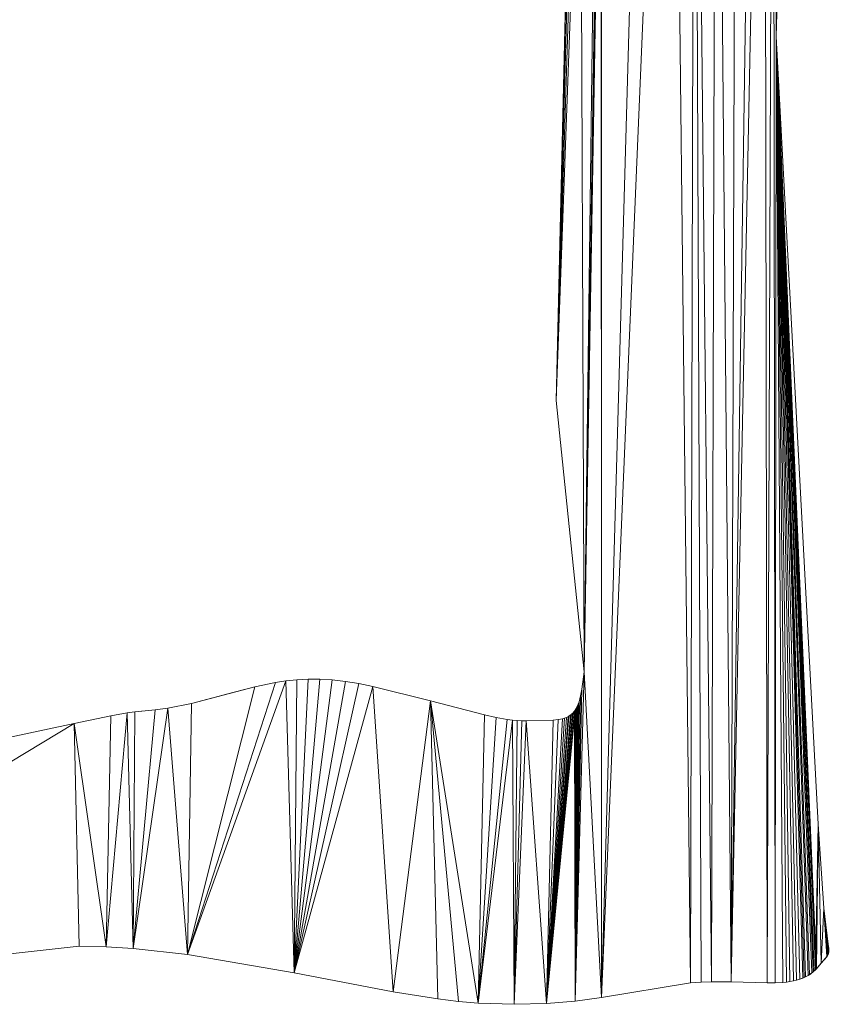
# Model space of a CAD drawing. Header units: metres. Extents: x -2.359 to -1.572, y -0.49 to -0.393.
# Tile 10 of 16: x -1.921 to -1.874, y -0.49 to -0.435. Entities that reach past the tile are written whole.
import ezdxf

# ---------------------------------------------------------------- set-up
doc = ezdxf.new("R2010")
doc.units = ezdxf.units.M
doc.header["$MEASUREMENT"] = 0
doc.layers.add('Nuovo_0', color=7, linetype='Continuous')

# ---------------------------------------------------------------- blocks, each defined once
blk = doc.blocks.new('Solaio_7257C077-7A11-4091-8013-4C8FC51DA4EE', base_point=(-2.06232, -0.483813))
at = {"layer": 'Nuovo_0', "lineweight": 0}
mesh = blk.add_polyface(dxfattribs=at)
corners = [(-1.888595, -0.47147, -0.088), (-1.890174, -0.456112, -0.088), (-1.888789, -0.418335, -0.088), (-1.887863, -0.415298, -0.088), (-1.887709, -0.414726, -0.088), (-1.88761, -0.48994, -0.088), (-1.887622, -0.414214, -0.088), (-1.887608, -0.413979, -0.088), (-1.882561, -0.489112, -0.088), (-1.883605, -0.395249, -0.088), (-1.881966, -0.489063, -0.088), (-1.882332, -0.39528, -0.088), (-1.881382, -0.489039, -0.088), (-1.880257, -0.489043, -0.088), (-1.881117, -0.39536, -0.088), (-1.878218, -0.489109, -0.088), (-1.87837, -0.395799, -0.088), (-1.877763, -0.489105, -0.088), (-1.877875, -0.395932, -0.088), (-1.877718, -0.435476, -0.088), (-1.875824, -0.488642, -0.088), (-1.876049, -0.488771, -0.088), (-1.875618, -0.488487, -0.088), (-1.875492, -0.488367, -0.088), (-1.875342, -0.480113, -0.088), (-1.888789, -0.418335), (-1.890174, -0.456112), (-1.888595, -0.47147), (-1.887863, -0.415298), (-1.887612, -0.414095), (-1.88761, -0.48994), (-1.887609, -0.413866), (-1.883605, -0.395249), (-1.882561, -0.489112), (-1.882332, -0.39528), (-1.881966, -0.489063), (-1.881382, -0.489039), (-1.881117, -0.39536), (-1.880257, -0.489043), (-1.87837, -0.395799), (-1.878218, -0.489109), (-1.877875, -0.395932), (-1.877763, -0.489105), (-1.877718, -0.435476), (-1.875897, -0.488688), (-1.875685, -0.488542), (-1.875554, -0.488429), (-1.875432, -0.488302), (-1.875342, -0.480113), (-1.877682, -0.434175, -0.088), (-1.877682, -0.434175), (-1.889403, -0.42292), (-1.889403, -0.42292, -0.088)]
mesh.append_faces([[corners[k] for k in face] for face in [(43, 19, 49, 50), (48, 24, 19, 43), (26, 1, 0, 27), (51, 52, 1, 26)]], dxfattribs={"color": 7})
mesh.append_faces([[corners[k] for k in face] for face in [(5, 0, 6), (5, 6, 7), (19, 17, 18), (20, 21, 19), (22, 20, 19), (23, 22, 19), (29, 27, 30), (31, 29, 30), (41, 42, 43), (43, 44, 45), (43, 45, 46), (43, 46, 47)]], dxfattribs={"vtx0": -1, "vtx1": -1, "vtx2": -1, "color": 7})
mesh.append_faces([[corners[k] for k in face] for face in [(0, 2, 3), (0, 3, 4), (23, 19, 24), (25, 26, 27), (32, 30, 33), (34, 33, 35), (34, 35, 36), (37, 36, 38), (39, 38, 40), (41, 40, 42)]], dxfattribs={"vtx0": -1, "vtx2": -1, "color": 7})
mesh.append_faces([[corners[k] for k in face] for face in [(0, 1, 2), (8, 5, 9), (10, 8, 11), (12, 10, 11), (13, 12, 14), (15, 13, 16), (17, 15, 18), (28, 25, 27), (48, 43, 47)]], dxfattribs={"vtx1": -1, "vtx2": -1, "color": 7})
mesh = blk.add_polyface(dxfattribs=at)
corners = [(-1.88761, -0.48994, -0.088), (-1.887608, -0.413979, -0.088), (-1.884932, -0.395263, -0.088), (-1.883605, -0.395249, -0.088), (-1.882561, -0.489112, -0.088), (-1.882332, -0.39528, -0.088), (-1.881382, -0.489039, -0.088), (-1.881117, -0.39536, -0.088), (-1.880257, -0.489043, -0.088), (-1.879966, -0.395493, -0.088), (-1.878883, -0.395682, -0.088), (-1.87837, -0.395799, -0.088), (-1.878218, -0.489109, -0.088), (-1.877875, -0.395932, -0.088), (-1.877682, -0.434175, -0.088), (-1.877718, -0.435476, -0.088), (-1.877595, -0.432852, -0.088), (-1.877292, -0.430153, -0.088), (-1.877401, -0.396082, -0.088), (-1.876845, -0.427402, -0.088), (-1.876947, -0.396247, -0.088), (-1.876291, -0.424622, -0.088), (-1.876515, -0.396431, -0.088), (-1.884932, -0.395263), (-1.887609, -0.413866), (-1.88761, -0.48994), (-1.883605, -0.395249), (-1.882332, -0.39528), (-1.882561, -0.489112), (-1.881117, -0.39536), (-1.881382, -0.489039), (-1.879966, -0.395493), (-1.880257, -0.489043), (-1.878883, -0.395682), (-1.87837, -0.395799), (-1.877875, -0.395932), (-1.878218, -0.489109), (-1.877718, -0.435476), (-1.877682, -0.434175), (-1.877595, -0.432852), (-1.877401, -0.396082), (-1.877292, -0.430153), (-1.876947, -0.396247), (-1.876845, -0.427402), (-1.876515, -0.396431), (-1.876291, -0.424622), (-1.87374, -0.413688, -0.088), (-1.87374, -0.413688), (-1.887637, -0.414337), (-1.887637, -0.414337, -0.088), (-1.887656, -0.414463, -0.088), (-1.887656, -0.414463), (-1.887622, -0.414214), (-1.887622, -0.414214, -0.088), (-1.887612, -0.414095), (-1.887612, -0.414095, -0.088)]
mesh.append_faces([[corners[k] for k in face] for face in [(45, 21, 46, 47), (43, 19, 21, 45), (41, 17, 19, 43), (39, 16, 17, 41), (38, 14, 16, 39), (48, 49, 50, 51), (52, 53, 49, 48), (54, 55, 53, 52)]], dxfattribs={"color": 7})
mesh.append_faces([[corners[k] for k in face] for face in [(0, 1, 2), (23, 24, 25)]], dxfattribs={"vtx0": -1, "vtx1": -1, "vtx2": -1, "color": 7})
mesh.append_faces([[corners[k] for k in face] for face in [(0, 2, 3), (4, 3, 5), (6, 5, 7), (8, 7, 9), (8, 9, 10), (8, 10, 11), (12, 11, 13), (35, 37, 38), (35, 38, 39), (40, 39, 41), (42, 41, 43), (44, 43, 45)]], dxfattribs={"vtx0": -1, "vtx2": -1, "color": 7})
mesh.append_faces([[corners[k] for k in face] for face in [(14, 15, 13), (16, 14, 13), (17, 16, 18), (19, 17, 20), (21, 19, 22), (26, 23, 25), (27, 26, 28), (29, 27, 30), (31, 29, 32), (33, 31, 32), (34, 33, 32), (35, 34, 36)]], dxfattribs={"vtx1": -1, "vtx2": -1, "color": 7})
mesh = blk.add_polyface(dxfattribs=at)
corners = [(-1.926233, -0.410881, -0.088), (-1.927045, -0.410795, -0.088), (-1.930788, -0.396649, -0.088), (-1.925431, -0.41101, -0.088), (-1.924633, -0.411176, -0.088), (-1.924274, -0.397967, -0.088), (-1.921377, -0.412062, -0.088), (-1.920622, -0.398472, -0.088), (-1.919633, -0.412544, -0.088), (-1.918641, -0.39865, -0.088), (-1.917755, -0.412979, -0.088), (-1.916752, -0.413161, -0.088), (-1.916535, -0.398766, -0.088), (-1.930788, -0.396649), (-1.927045, -0.410795), (-1.926233, -0.410881), (-1.925431, -0.41101), (-1.924633, -0.411176), (-1.924274, -0.397967), (-1.921377, -0.412062), (-1.920622, -0.398472), (-1.919633, -0.412544), (-1.918641, -0.39865), (-1.917755, -0.412979), (-1.916752, -0.413161), (-1.916535, -0.398766), (-1.927904, -0.445868), (-1.927904, -0.445868, -0.088), (-1.928086, -0.445869, -0.088), (-1.928086, -0.445869), (-1.927872, -0.410759), (-1.927872, -0.410759, -0.088)]
mesh.append_faces([[corners[k] for k in face] for face in [(18, 5, 2, 13), (20, 7, 5, 18), (22, 9, 7, 20), (25, 12, 9, 22), (26, 27, 28, 29), (23, 10, 11, 24), (21, 8, 10, 23), (19, 6, 8, 21), (17, 4, 6, 19), (16, 3, 4, 17), (15, 0, 3, 16), (14, 1, 0, 15), (30, 31, 1, 14)]], dxfattribs={"color": 7})
mesh.append_faces([[corners[k] for k in face] for face in [(4, 2, 5), (6, 5, 7), (8, 7, 9), (11, 9, 12), (13, 14, 15), (13, 15, 16), (13, 16, 17), (18, 17, 19), (20, 19, 21), (22, 21, 23), (22, 23, 24)]], dxfattribs={"vtx0": -1, "vtx2": -1, "color": 7})
mesh.append_faces([[corners[k] for k in face] for face in [(0, 1, 2), (3, 0, 2), (4, 3, 2), (6, 4, 5), (8, 6, 7), (10, 8, 9), (11, 10, 9), (18, 13, 17), (20, 18, 19), (22, 20, 21), (25, 22, 24)]], dxfattribs={"vtx1": -1, "vtx2": -1, "color": 7})
mesh = blk.add_polyface(dxfattribs=at)
corners = [(-1.91459, -0.413422, -0.088), (-1.915699, -0.413311, -0.088), (-1.915414, -0.398783, -0.088), (-1.913421, -0.413486, -0.088), (-1.914226, -0.398757, -0.088), (-1.912139, -0.413487, -0.088), (-1.910714, -0.413418, -0.088), (-1.911675, -0.398589, -0.088), (-1.890174, -0.456112, -0.088), (-1.889403, -0.42292, -0.088), (-1.889338, -0.421604, -0.088), (-1.889203, -0.420405, -0.088), (-1.889014, -0.419318, -0.088), (-1.888789, -0.418335, -0.088), (-1.915414, -0.398783), (-1.915699, -0.413311), (-1.91459, -0.413422), (-1.914226, -0.398757), (-1.913421, -0.413486), (-1.912139, -0.413487), (-1.889338, -0.421604), (-1.889403, -0.42292), (-1.890174, -0.456112), (-1.889203, -0.420405), (-1.889014, -0.419318), (-1.888789, -0.418335), (-1.889614, -0.411938), (-1.889614, -0.411938, -0.088), (-1.889419, -0.412009, -0.088), (-1.889419, -0.412009), (-1.889822, -0.411875), (-1.889822, -0.411875, -0.088), (-1.890043, -0.411819), (-1.890043, -0.411819, -0.088), (-1.890278, -0.411768), (-1.890278, -0.411768, -0.088), (-1.890784, -0.411687), (-1.890784, -0.411687, -0.088), (-1.891337, -0.411629), (-1.891337, -0.411629, -0.088), (-1.891934, -0.411594), (-1.891934, -0.411594, -0.088), (-1.892571, -0.411579), (-1.892571, -0.411579, -0.088), (-1.893957, -0.411605), (-1.893957, -0.411605, -0.088), (-1.897083, -0.41184), (-1.897083, -0.41184, -0.088), (-1.900518, -0.412236), (-1.900518, -0.412236, -0.088), (-1.90753, -0.413122), (-1.90753, -0.413122, -0.088), (-1.910714, -0.413418), (-1.916752, -0.413161), (-1.916752, -0.413161, -0.088)]
mesh.append_faces([[corners[k] for k in face] for face in [(20, 10, 9, 21), (26, 27, 28, 29), (30, 31, 27, 26), (32, 33, 31, 30), (34, 35, 33, 32), (36, 37, 35, 34), (38, 39, 37, 36), (40, 41, 39, 38), (42, 43, 41, 40), (44, 45, 43, 42), (46, 47, 45, 44), (48, 49, 47, 46), (50, 51, 49, 48), (52, 6, 51, 50), (19, 5, 6, 52), (18, 3, 5, 19), (16, 0, 3, 18), (15, 1, 0, 16), (53, 54, 1, 15)]], dxfattribs={"color": 7})
mesh.append_faces([[corners[k] for k in face] for face in [(8, 10, 11), (8, 11, 12), (8, 12, 13), (14, 15, 16), (17, 16, 18), (17, 18, 19)]], dxfattribs={"vtx0": -1, "vtx2": -1, "color": 7})
mesh.append_faces([[corners[k] for k in face] for face in [(0, 1, 2), (3, 0, 4), (5, 3, 4), (6, 5, 7), (23, 20, 22), (24, 23, 22), (25, 24, 22)]], dxfattribs={"vtx1": -1, "vtx2": -1, "color": 7})
mesh.append_faces([[corners[k] for k in face] for face in [(8, 9, 10), (20, 21, 22)]], dxfattribs={"vtx2": -1, "color": 7})
mesh = blk.add_polyface(dxfattribs=at)
corners = [(-1.888595, -0.47147, -0.088), (-1.887709, -0.414726, -0.088), (-1.887656, -0.414463, -0.088), (-1.887622, -0.414214, -0.088), (-1.887709, -0.414726), (-1.887863, -0.415298), (-1.888595, -0.47147), (-1.887656, -0.414463), (-1.887637, -0.414337), (-1.887612, -0.414095), (-1.889203, -0.420405), (-1.889203, -0.420405, -0.088), (-1.889338, -0.421604, -0.088), (-1.889338, -0.421604), (-1.889014, -0.419318), (-1.889014, -0.419318, -0.088), (-1.888789, -0.418335), (-1.888789, -0.418335, -0.088), (-1.887863, -0.415298, -0.088), (-1.887662, -0.413493), (-1.887662, -0.413493, -0.088), (-1.88765, -0.413544, -0.088), (-1.88765, -0.413544), (-1.887676, -0.413442), (-1.887676, -0.413442, -0.088), (-1.887692, -0.413393), (-1.887692, -0.413393, -0.088), (-1.88771, -0.413343), (-1.88771, -0.413343, -0.088), (-1.88773, -0.413295), (-1.88773, -0.413295, -0.088), (-1.887751, -0.413247), (-1.887751, -0.413247, -0.088), (-1.887774, -0.413199), (-1.887774, -0.413199, -0.088), (-1.8878, -0.413152), (-1.8878, -0.413152, -0.088), (-1.887827, -0.413106), (-1.887827, -0.413106, -0.088), (-1.887856, -0.41306), (-1.887856, -0.41306, -0.088), (-1.887887, -0.413014), (-1.887887, -0.413014, -0.088), (-1.88792, -0.41297), (-1.88792, -0.41297, -0.088), (-1.887993, -0.412881), (-1.887993, -0.412881, -0.088), (-1.888074, -0.412795), (-1.888074, -0.412795, -0.088), (-1.888165, -0.41271), (-1.888165, -0.41271, -0.088), (-1.888264, -0.412627), (-1.888264, -0.412627, -0.088), (-1.888373, -0.412546), (-1.888373, -0.412546, -0.088), (-1.888491, -0.412466), (-1.888491, -0.412466, -0.088), (-1.888619, -0.412387), (-1.888619, -0.412387, -0.088), (-1.888758, -0.41231), (-1.888758, -0.41231, -0.088), (-1.889067, -0.412157), (-1.889067, -0.412157, -0.088), (-1.889419, -0.412009), (-1.889419, -0.412009, -0.088)]
mesh.append_faces([[corners[k] for k in face] for face in [(10, 11, 12, 13), (14, 15, 11, 10), (16, 17, 15, 14), (5, 18, 17, 16), (4, 1, 18, 5), (7, 2, 1, 4), (19, 20, 21, 22), (23, 24, 20, 19), (25, 26, 24, 23), (27, 28, 26, 25), (29, 30, 28, 27), (31, 32, 30, 29), (33, 34, 32, 31), (35, 36, 34, 33), (37, 38, 36, 35), (39, 40, 38, 37), (41, 42, 40, 39), (43, 44, 42, 41), (45, 46, 44, 43), (47, 48, 46, 45), (49, 50, 48, 47), (51, 52, 50, 49), (53, 54, 52, 51), (55, 56, 54, 53), (57, 58, 56, 55), (59, 60, 58, 57), (61, 62, 60, 59), (63, 64, 62, 61)]], dxfattribs={"color": 7})
mesh.append_faces([[corners[k] for k in face] for face in [(0, 2, 3), (9, 8, 6)]], dxfattribs={"vtx0": -1, "vtx1": -1, "vtx2": -1, "color": 7})
mesh.append_faces([[corners[k] for k in face] for face in [(0, 1, 2)]], dxfattribs={"vtx0": -1, "vtx2": -1, "color": 7})
mesh.append_faces([[corners[k] for k in face] for face in [(4, 5, 6), (7, 4, 6), (8, 7, 6)]], dxfattribs={"vtx1": -1, "vtx2": -1, "color": 7})
mesh = blk.add_polyface(dxfattribs=at)
corners = [(-1.877333, -0.489082, -0.088), (-1.877763, -0.489105, -0.088), (-1.877718, -0.435476, -0.088), (-1.877128, -0.489061, -0.088), (-1.876929, -0.489034, -0.088), (-1.876738, -0.488999, -0.088), (-1.876555, -0.488956, -0.088), (-1.876378, -0.488904, -0.088), (-1.87621, -0.488843, -0.088), (-1.876049, -0.488771, -0.088), (-1.877718, -0.435476), (-1.877763, -0.489105), (-1.877333, -0.489082), (-1.877128, -0.489061), (-1.876929, -0.489034), (-1.876738, -0.488999), (-1.876555, -0.488956), (-1.876378, -0.488904), (-1.876129, -0.488808), (-1.875897, -0.488688), (-1.9084, -0.472639), (-1.9084, -0.472639, -0.088), (-1.910821, -0.473269, -0.088), (-1.910821, -0.473269), (-1.907244, -0.472336), (-1.907244, -0.472336, -0.088), (-1.906076, -0.472087), (-1.906076, -0.472087, -0.088), (-1.905475, -0.471993), (-1.905475, -0.471993, -0.088), (-1.904858, -0.471926), (-1.904858, -0.471926, -0.088), (-1.904219, -0.471889), (-1.904219, -0.471889, -0.088), (-1.903553, -0.471888), (-1.903553, -0.471888, -0.088), (-1.902852, -0.47193), (-1.902852, -0.47193, -0.088), (-1.902112, -0.472018), (-1.902112, -0.472018, -0.088), (-1.901342, -0.472145), (-1.901342, -0.472145, -0.088), (-1.900548, -0.472305), (-1.900548, -0.472305, -0.088), (-1.897288, -0.473129), (-1.897288, -0.473129, -0.088), (-1.888925, -0.473312), (-1.888925, -0.473312, -0.088), (-1.888978, -0.473441, -0.088), (-1.888978, -0.473441), (-1.888876, -0.47317), (-1.888876, -0.47317, -0.088), (-1.888831, -0.473014), (-1.888831, -0.473014, -0.088), (-1.888789, -0.472843), (-1.888789, -0.472843, -0.088), (-1.888715, -0.472455), (-1.888715, -0.472455, -0.088), (-1.888595, -0.47147), (-1.888595, -0.47147, -0.088)]
mesh.append_faces([[corners[k] for k in face] for face in [(20, 21, 22, 23), (24, 25, 21, 20), (26, 27, 25, 24), (28, 29, 27, 26), (30, 31, 29, 28), (32, 33, 31, 30), (34, 35, 33, 32), (36, 37, 35, 34), (38, 39, 37, 36), (40, 41, 39, 38), (42, 43, 41, 40), (44, 45, 43, 42), (46, 47, 48, 49), (50, 51, 47, 46), (52, 53, 51, 50), (54, 55, 53, 52), (56, 57, 55, 54), (58, 59, 57, 56)]], dxfattribs={"color": 7})
mesh.append_faces([[corners[k] for k in face] for face in [(9, 8, 2), (10, 17, 18), (10, 18, 19)]], dxfattribs={"vtx0": -1, "vtx1": -1, "vtx2": -1, "color": 7})
mesh.append_faces([[corners[k] for k in face] for face in [(10, 11, 12), (10, 12, 13), (10, 13, 14), (10, 14, 15), (10, 15, 16), (10, 16, 17)]], dxfattribs={"vtx0": -1, "vtx2": -1, "color": 7})
mesh.append_faces([[corners[k] for k in face] for face in [(0, 1, 2), (3, 0, 2), (4, 3, 2), (5, 4, 2), (6, 5, 2), (7, 6, 2), (8, 7, 2)]], dxfattribs={"vtx1": -1, "vtx2": -1, "color": 7})
mesh = blk.add_polyface(dxfattribs=at)
corners = [(-1.928445, -0.470634, -0.088), (-1.928547, -0.471302, -0.088), (-1.928636, -0.445912, -0.088), (-1.928139, -0.469176, -0.088), (-1.928269, -0.445876, -0.088), (-1.928636, -0.445912), (-1.928547, -0.471302), (-1.928445, -0.470634), (-1.928269, -0.445876), (-1.928139, -0.469176), (-1.927214, -0.465884), (-1.927214, -0.465884, -0.088), (-1.926042, -0.46231, -0.088), (-1.926042, -0.46231), (-1.928545, -0.473473), (-1.928545, -0.473473, -0.088), (-1.928585, -0.473251, -0.088), (-1.928585, -0.473251), (-1.92852, -0.473578), (-1.92852, -0.473578, -0.088), (-1.928492, -0.473679), (-1.928492, -0.473679, -0.088), (-1.92846, -0.473776), (-1.92846, -0.473776, -0.088), (-1.928425, -0.473869), (-1.928425, -0.473869, -0.088), (-1.928387, -0.473959), (-1.928387, -0.473959, -0.088), (-1.928347, -0.474045), (-1.928347, -0.474045, -0.088), (-1.928304, -0.47413), (-1.928304, -0.47413, -0.088), (-1.928258, -0.474211), (-1.928258, -0.474211, -0.088), (-1.928209, -0.47429), (-1.928209, -0.47429, -0.088), (-1.928158, -0.474366), (-1.928158, -0.474366, -0.088), (-1.928105, -0.474439), (-1.928105, -0.474439, -0.088), (-1.928048, -0.47451), (-1.928048, -0.47451, -0.088), (-1.92799, -0.474579), (-1.92799, -0.474579, -0.088), (-1.927929, -0.474645), (-1.927929, -0.474645, -0.088), (-1.927865, -0.474708), (-1.927865, -0.474708, -0.088), (-1.927799, -0.474769), (-1.927799, -0.474769, -0.088), (-1.927731, -0.474828), (-1.927731, -0.474828, -0.088), (-1.927661, -0.474884), (-1.927661, -0.474884, -0.088), (-1.927588, -0.474938), (-1.927588, -0.474938, -0.088), (-1.927513, -0.47499), (-1.927513, -0.47499, -0.088), (-1.927357, -0.475086), (-1.927357, -0.475086, -0.088), (-1.927192, -0.475174), (-1.927192, -0.475174, -0.088), (-1.927019, -0.475253), (-1.927019, -0.475253, -0.088), (-1.926838, -0.475324), (-1.926838, -0.475324, -0.088), (-1.917476, -0.474416), (-1.917476, -0.474416, -0.088), (-1.922001, -0.475367, -0.088), (-1.922001, -0.475367), (-1.915397, -0.473966), (-1.915397, -0.473966, -0.088)]
mesh.append_faces([[corners[k] for k in face] for face in [(10, 11, 12, 13), (9, 3, 11, 10), (7, 0, 3, 9), (6, 1, 0, 7), (14, 15, 16, 17), (18, 19, 15, 14), (20, 21, 19, 18), (22, 23, 21, 20), (24, 25, 23, 22), (26, 27, 25, 24), (28, 29, 27, 26), (30, 31, 29, 28), (32, 33, 31, 30), (34, 35, 33, 32), (36, 37, 35, 34), (38, 39, 37, 36), (40, 41, 39, 38), (42, 43, 41, 40), (44, 45, 43, 42), (46, 47, 45, 44), (48, 49, 47, 46), (50, 51, 49, 48), (52, 53, 51, 50), (54, 55, 53, 52), (56, 57, 55, 54), (58, 59, 57, 56), (60, 61, 59, 58), (62, 63, 61, 60), (64, 65, 63, 62), (66, 67, 68, 69), (70, 71, 67, 66)]], dxfattribs={"color": 7})
mesh.append_faces([[corners[k] for k in face] for face in [(5, 6, 7), (8, 7, 9)]], dxfattribs={"vtx0": -1, "vtx2": -1, "color": 7})
mesh.append_faces([[corners[k] for k in face] for face in [(0, 1, 2), (3, 0, 4)]], dxfattribs={"vtx1": -1, "vtx2": -1, "color": 7})
mesh = blk.add_polyface(dxfattribs=at)
corners = [(-1.905014, -0.488531, -0.088), (-1.901342, -0.472145, -0.088), (-1.900548, -0.472305, -0.088), (-1.88909, -0.490135, -0.088), (-1.888715, -0.472455, -0.088), (-1.888595, -0.47147, -0.088), (-1.900548, -0.472305), (-1.901342, -0.472145), (-1.905014, -0.488531), (-1.888595, -0.47147), (-1.888715, -0.472455), (-1.88909, -0.490135), (-1.894239, -0.473924), (-1.894239, -0.473924, -0.088), (-1.897288, -0.473129, -0.088), (-1.897288, -0.473129), (-1.893565, -0.474066), (-1.893565, -0.474066, -0.088), (-1.892941, -0.474173), (-1.892941, -0.474173, -0.088), (-1.89265, -0.474211), (-1.89265, -0.474211, -0.088), (-1.892375, -0.474237), (-1.892375, -0.474237, -0.088), (-1.892115, -0.474251), (-1.892115, -0.474251, -0.088), (-1.891872, -0.474251), (-1.891872, -0.474251, -0.088), (-1.890348, -0.474212), (-1.890348, -0.474212, -0.088), (-1.890065, -0.474184), (-1.890065, -0.474184, -0.088), (-1.889935, -0.474163), (-1.889935, -0.474163, -0.088), (-1.889814, -0.474138), (-1.889814, -0.474138, -0.088), (-1.889701, -0.474106), (-1.889701, -0.474106, -0.088), (-1.889647, -0.474087), (-1.889647, -0.474087, -0.088), (-1.889595, -0.474067), (-1.889595, -0.474067, -0.088), (-1.889545, -0.474046), (-1.889545, -0.474046, -0.088), (-1.889497, -0.474022), (-1.889497, -0.474022, -0.088), (-1.88945, -0.473996), (-1.88945, -0.473996, -0.088), (-1.889405, -0.473968), (-1.889405, -0.473968, -0.088), (-1.889362, -0.473938), (-1.889362, -0.473938, -0.088), (-1.88932, -0.473906), (-1.88932, -0.473906, -0.088), (-1.889279, -0.473871), (-1.889279, -0.473871, -0.088), (-1.88924, -0.473834), (-1.88924, -0.473834, -0.088), (-1.889203, -0.473795), (-1.889203, -0.473795, -0.088), (-1.889167, -0.473753), (-1.889167, -0.473753, -0.088), (-1.889132, -0.473708), (-1.889132, -0.473708, -0.088), (-1.889099, -0.47366), (-1.889099, -0.47366, -0.088), (-1.889067, -0.47361), (-1.889067, -0.47361, -0.088), (-1.889036, -0.473556), (-1.889036, -0.473556, -0.088), (-1.889007, -0.4735), (-1.889007, -0.4735, -0.088), (-1.888978, -0.473441), (-1.888978, -0.473441, -0.088)]
mesh.append_faces([[corners[k] for k in face] for face in [(12, 13, 14, 15), (16, 17, 13, 12), (18, 19, 17, 16), (20, 21, 19, 18), (22, 23, 21, 20), (24, 25, 23, 22), (26, 27, 25, 24), (28, 29, 27, 26), (30, 31, 29, 28), (32, 33, 31, 30), (34, 35, 33, 32), (36, 37, 35, 34), (38, 39, 37, 36), (40, 41, 39, 38), (42, 43, 41, 40), (44, 45, 43, 42), (46, 47, 45, 44), (48, 49, 47, 46), (50, 51, 49, 48), (52, 53, 51, 50), (54, 55, 53, 52), (56, 57, 55, 54), (58, 59, 57, 56), (60, 61, 59, 58), (62, 63, 61, 60), (64, 65, 63, 62), (66, 67, 65, 64), (68, 69, 67, 66), (70, 71, 69, 68), (72, 73, 71, 70)]], dxfattribs={"color": 7})
mesh.append_faces([[corners[k] for k in face] for face in [(0, 1, 2), (3, 4, 5)]], dxfattribs={"vtx0": -1, "vtx2": -1, "color": 7})
mesh.append_faces([[corners[k] for k in face] for face in [(6, 7, 8), (9, 10, 11)]], dxfattribs={"vtx1": -1, "vtx2": -1, "color": 7})
mesh = blk.add_polyface(dxfattribs=at)
corners = [(-1.88909, -0.490135, -0.088), (-1.888925, -0.473312, -0.088), (-1.888876, -0.47317, -0.088), (-1.888789, -0.472843, -0.088), (-1.888715, -0.472455, -0.088), (-1.88761, -0.48994, -0.088), (-1.888595, -0.47147, -0.088), (-1.888876, -0.47317), (-1.888925, -0.473312), (-1.88909, -0.490135), (-1.888789, -0.472843), (-1.888715, -0.472455), (-1.888595, -0.47147), (-1.88761, -0.48994), (-1.875432, -0.488302), (-1.875432, -0.488302, -0.088), (-1.875374, -0.488234, -0.088), (-1.875374, -0.488234), (-1.875492, -0.488367), (-1.875492, -0.488367, -0.088), (-1.875554, -0.488429), (-1.875554, -0.488429, -0.088), (-1.875618, -0.488487), (-1.875618, -0.488487, -0.088), (-1.875685, -0.488542), (-1.875685, -0.488542, -0.088), (-1.875753, -0.488594), (-1.875753, -0.488594, -0.088), (-1.875824, -0.488642), (-1.875824, -0.488642, -0.088), (-1.875897, -0.488688), (-1.875897, -0.488688, -0.088), (-1.875972, -0.488731), (-1.875972, -0.488731, -0.088), (-1.876049, -0.488771), (-1.876049, -0.488771, -0.088), (-1.876129, -0.488808), (-1.876129, -0.488808, -0.088), (-1.87621, -0.488843), (-1.87621, -0.488843, -0.088), (-1.876378, -0.488904), (-1.876378, -0.488904, -0.088), (-1.876555, -0.488956), (-1.876555, -0.488956, -0.088), (-1.876738, -0.488999), (-1.876738, -0.488999, -0.088), (-1.876929, -0.489034), (-1.876929, -0.489034, -0.088), (-1.877128, -0.489061), (-1.877128, -0.489061, -0.088), (-1.877333, -0.489082), (-1.877333, -0.489082, -0.088), (-1.877763, -0.489105), (-1.877763, -0.489105, -0.088), (-1.878218, -0.489109), (-1.878218, -0.489109, -0.088), (-1.880257, -0.489043), (-1.880257, -0.489043, -0.088), (-1.881382, -0.489039), (-1.881382, -0.489039, -0.088), (-1.881966, -0.489063), (-1.881966, -0.489063, -0.088), (-1.882561, -0.489112), (-1.882561, -0.489112, -0.088)]
mesh.append_faces([[corners[k] for k in face] for face in [(14, 15, 16, 17), (18, 19, 15, 14), (20, 21, 19, 18), (22, 23, 21, 20), (24, 25, 23, 22), (26, 27, 25, 24), (28, 29, 27, 26), (30, 31, 29, 28), (32, 33, 31, 30), (34, 35, 33, 32), (36, 37, 35, 34), (38, 39, 37, 36), (40, 41, 39, 38), (42, 43, 41, 40), (44, 45, 43, 42), (46, 47, 45, 44), (48, 49, 47, 46), (50, 51, 49, 48), (52, 53, 51, 50), (54, 55, 53, 52), (56, 57, 55, 54), (58, 59, 57, 56), (60, 61, 59, 58), (62, 63, 61, 60), (13, 5, 63, 62), (9, 0, 5, 13)]], dxfattribs={"color": 7})
mesh.append_faces([[corners[k] for k in face] for face in [(0, 2, 3), (10, 7, 9)]], dxfattribs={"vtx0": -1, "vtx1": -1, "vtx2": -1, "color": 7})
mesh.append_faces([[corners[k] for k in face] for face in [(0, 1, 2), (0, 3, 4), (12, 9, 13)]], dxfattribs={"vtx0": -1, "vtx2": -1, "color": 7})
mesh.append_faces([[corners[k] for k in face] for face in [(5, 0, 6), (7, 8, 9), (11, 10, 9)]], dxfattribs={"vtx1": -1, "vtx2": -1, "color": 7})
mesh = blk.add_polyface(dxfattribs=at)
corners = [(-1.915661, -0.487066, -0.088), (-1.917476, -0.474416, -0.088), (-1.915397, -0.473966, -0.088), (-1.914126, -0.487165, -0.088), (-1.914467, -0.473804, -0.088), (-1.91105, -0.487504, -0.088), (-1.91216, -0.473529, -0.088), (-1.905014, -0.488531, -0.088), (-1.905475, -0.471993, -0.088), (-1.899413, -0.489612, -0.088), (-1.900548, -0.472305, -0.088), (-1.897288, -0.473129, -0.088), (-1.896882, -0.490019, -0.088), (-1.895702, -0.490163, -0.088), (-1.894586, -0.490256, -0.088), (-1.894239, -0.473924, -0.088), (-1.893565, -0.474066, -0.088), (-1.892941, -0.474173, -0.088), (-1.89265, -0.474211, -0.088), (-1.915397, -0.473966), (-1.917476, -0.474416), (-1.915661, -0.487066), (-1.914467, -0.473804), (-1.914126, -0.487165), (-1.91216, -0.473529), (-1.91105, -0.487504), (-1.905475, -0.471993), (-1.905014, -0.488531), (-1.900548, -0.472305), (-1.899413, -0.489612), (-1.897288, -0.473129), (-1.896882, -0.490019), (-1.895702, -0.490163), (-1.894586, -0.490256), (-1.894239, -0.473924), (-1.893565, -0.474066), (-1.892941, -0.474173), (-1.89265, -0.474211), (-1.892544, -0.49032, -0.088), (-1.892544, -0.49032)]
mesh.append_faces([[corners[k] for k in face] for face in [(33, 14, 38, 39), (32, 13, 14, 33), (31, 12, 13, 32), (29, 9, 12, 31), (27, 7, 9, 29), (25, 5, 7, 27), (23, 3, 5, 25), (21, 0, 3, 23)]], dxfattribs={"color": 7})
mesh.append_faces([[corners[k] for k in face] for face in [(0, 1, 2), (9, 10, 11), (14, 11, 15), (14, 15, 16), (14, 16, 17), (14, 17, 18), (22, 21, 23), (24, 23, 25), (26, 25, 27), (28, 27, 29), (30, 29, 31), (30, 31, 32), (30, 32, 33)]], dxfattribs={"vtx0": -1, "vtx2": -1, "color": 7})
mesh.append_faces([[corners[k] for k in face] for face in [(3, 0, 4), (5, 3, 6), (7, 5, 8), (9, 7, 10), (12, 9, 11), (13, 12, 11), (14, 13, 11), (19, 20, 21), (30, 28, 29), (34, 30, 33), (35, 34, 33), (36, 35, 33), (37, 36, 33)]], dxfattribs={"vtx1": -1, "vtx2": -1, "color": 7})
mesh = blk.add_polyface(dxfattribs=at)
corners = [(-1.915661, -0.487066, -0.088), (-1.915397, -0.473966, -0.088), (-1.914467, -0.473804, -0.088), (-1.914126, -0.487165, -0.088), (-1.914038, -0.473746, -0.088), (-1.912878, -0.47363, -0.088), (-1.91216, -0.473529, -0.088), (-1.91105, -0.487504, -0.088), (-1.910821, -0.473269, -0.088), (-1.907244, -0.472336, -0.088), (-1.906076, -0.472087, -0.088), (-1.905475, -0.471993, -0.088), (-1.905014, -0.488531, -0.088), (-1.904858, -0.471926, -0.088), (-1.904219, -0.471889, -0.088), (-1.903553, -0.471888, -0.088), (-1.902852, -0.47193, -0.088), (-1.902112, -0.472018, -0.088), (-1.901342, -0.472145, -0.088), (-1.914467, -0.473804), (-1.915397, -0.473966), (-1.915661, -0.487066), (-1.914038, -0.473746), (-1.914126, -0.487165), (-1.912878, -0.47363), (-1.91216, -0.473529), (-1.910821, -0.473269), (-1.91105, -0.487504), (-1.907244, -0.472336), (-1.906076, -0.472087), (-1.905475, -0.471993), (-1.904858, -0.471926), (-1.905014, -0.488531), (-1.904219, -0.471889), (-1.903553, -0.471888), (-1.902852, -0.47193), (-1.902112, -0.472018), (-1.901342, -0.472145), (-1.913635, -0.473705), (-1.913635, -0.473705, -0.088)]
mesh.append_faces([[corners[k] for k in face] for face in [(19, 2, 1, 20), (22, 4, 2, 19), (38, 39, 4, 22), (24, 5, 39, 38), (25, 6, 5, 24), (26, 8, 6, 25)]], dxfattribs={"color": 7})
mesh.append_faces([[corners[k] for k in face] for face in [(3, 4, 5), (7, 8, 9), (24, 22, 23), (28, 26, 27)]], dxfattribs={"vtx0": -1, "vtx1": -1, "vtx2": -1, "color": 7})
mesh.append_faces([[corners[k] for k in face] for face in [(0, 1, 2), (3, 2, 4), (3, 5, 6), (7, 6, 8), (7, 9, 10), (7, 10, 11), (12, 11, 13), (12, 13, 14), (12, 14, 15), (12, 15, 16), (12, 16, 17), (12, 17, 18)]], dxfattribs={"vtx0": -1, "vtx2": -1, "color": 7})
mesh.append_faces([[corners[k] for k in face] for face in [(19, 20, 21), (22, 19, 23), (25, 24, 23), (26, 25, 27), (29, 28, 27), (30, 29, 27), (31, 30, 32), (33, 31, 32), (34, 33, 32), (35, 34, 32), (36, 35, 32), (37, 36, 32)]], dxfattribs={"vtx1": -1, "vtx2": -1, "color": 7})
mesh = blk.add_polyface(dxfattribs=at)
corners = [(-1.892544, -0.49032, -0.088), (-1.894586, -0.490256, -0.088), (-1.89265, -0.474211, -0.088), (-1.892375, -0.474237, -0.088), (-1.892115, -0.474251, -0.088), (-1.891872, -0.474251, -0.088), (-1.890723, -0.490271, -0.088), (-1.890348, -0.474212, -0.088), (-1.890065, -0.474184, -0.088), (-1.889814, -0.474138, -0.088), (-1.889595, -0.474067, -0.088), (-1.88945, -0.473996, -0.088), (-1.88932, -0.473906, -0.088), (-1.889203, -0.473795, -0.088), (-1.889099, -0.47366, -0.088), (-1.88909, -0.490135, -0.088), (-1.888978, -0.473441, -0.088), (-1.888925, -0.473312, -0.088), (-1.89265, -0.474211), (-1.894586, -0.490256), (-1.892544, -0.49032), (-1.892375, -0.474237), (-1.892115, -0.474251), (-1.891872, -0.474251), (-1.890723, -0.490271), (-1.890348, -0.474212), (-1.890065, -0.474184), (-1.889814, -0.474138), (-1.889701, -0.474106), (-1.889497, -0.474022), (-1.889362, -0.473938), (-1.88924, -0.473834), (-1.889132, -0.473708), (-1.88909, -0.490135), (-1.889036, -0.473556), (-1.888925, -0.473312)]
mesh.append_faces([[corners[k] for k in face] for face in [(24, 6, 15, 33), (20, 0, 6, 24)]], dxfattribs={"color": 7})
mesh.append_faces([[corners[k] for k in face] for face in [(6, 8, 9), (6, 9, 10), (6, 10, 11), (6, 11, 12), (6, 12, 13), (6, 13, 14), (15, 14, 16), (27, 26, 24), (29, 28, 24), (30, 29, 24), (31, 30, 24), (32, 31, 24), (34, 32, 33), (35, 34, 33)]], dxfattribs={"vtx0": -1, "vtx1": -1, "vtx2": -1, "color": 7})
mesh.append_faces([[corners[k] for k in face] for face in [(0, 2, 3), (0, 3, 4), (0, 4, 5), (6, 5, 7), (6, 7, 8), (15, 16, 17), (18, 19, 20), (23, 20, 24), (32, 24, 33)]], dxfattribs={"vtx0": -1, "vtx2": -1, "color": 7})
mesh.append_faces([[corners[k] for k in face] for face in [(0, 1, 2), (6, 0, 5), (15, 6, 14), (21, 18, 20), (22, 21, 20), (23, 22, 20), (25, 23, 24), (26, 25, 24), (28, 27, 24)]], dxfattribs={"vtx1": -1, "vtx2": -1, "color": 7})
mesh = blk.add_polyface(dxfattribs=at)
corners = [(-1.943154, -0.489911, -0.088), (-1.926454, -0.475441, -0.088), (-1.926251, -0.475488, -0.088), (-1.926041, -0.475527, -0.088), (-1.925603, -0.475586, -0.088), (-1.925141, -0.475617, -0.088), (-1.924657, -0.475625, -0.088), (-1.924155, -0.47561, -0.088), (-1.923102, -0.475521, -0.088), (-1.922001, -0.475367, -0.088), (-1.917476, -0.474416, -0.088), (-1.917185, -0.487024, -0.088), (-1.915661, -0.487066, -0.088), (-1.926251, -0.475488), (-1.926454, -0.475441), (-1.943154, -0.489911), (-1.926041, -0.475527), (-1.925603, -0.475586), (-1.925141, -0.475617), (-1.924657, -0.475625), (-1.924155, -0.47561), (-1.923102, -0.475521), (-1.922001, -0.475367), (-1.917476, -0.474416), (-1.917185, -0.487024), (-1.915661, -0.487066), (-1.926649, -0.475386), (-1.926649, -0.475386, -0.088), (-1.926838, -0.475324, -0.088), (-1.926838, -0.475324)]
mesh.append_faces([[corners[k] for k in face] for face in [(24, 11, 12, 25), (15, 0, 11, 24), (26, 27, 28, 29), (14, 1, 27, 26), (13, 2, 1, 14), (16, 3, 2, 13), (17, 4, 3, 16), (18, 5, 4, 17), (19, 6, 5, 18), (20, 7, 6, 19), (21, 8, 7, 20), (22, 9, 8, 21)]], dxfattribs={"color": 7})
mesh.append_faces([[corners[k] for k in face] for face in [(0, 1, 2), (0, 2, 3), (0, 3, 4), (0, 4, 5), (0, 5, 6), (0, 6, 7), (0, 7, 8), (0, 8, 9), (0, 9, 10), (23, 15, 24), (23, 24, 25)]], dxfattribs={"vtx0": -1, "vtx2": -1, "color": 7})
mesh.append_faces([[corners[k] for k in face] for face in [(11, 0, 10), (12, 11, 10), (13, 14, 15), (16, 13, 15), (17, 16, 15), (18, 17, 15), (19, 18, 15), (20, 19, 15), (21, 20, 15), (22, 21, 15), (23, 22, 15)]], dxfattribs={"vtx1": -1, "vtx2": -1, "color": 7})
mesh = blk.add_polyface(dxfattribs=at)
corners = [(-1.875171, -0.487992, -0.088), (-1.875492, -0.488367, -0.088), (-1.875342, -0.480113, -0.088), (-1.875013, -0.48488, -0.088), (-1.874845, -0.487623, -0.088), (-1.874765, -0.487486, -0.088), (-1.874761, -0.486908, -0.088), (-1.874736, -0.48736, -0.088), (-1.874735, -0.487148, -0.088), (-1.875342, -0.480113), (-1.875432, -0.488302), (-1.875171, -0.487992), (-1.875013, -0.48488), (-1.874825, -0.487596), (-1.874761, -0.486908), (-1.874755, -0.487457), (-1.874735, -0.487148), (-1.874732, -0.487323), (-1.874731, -0.487242), (-1.874731, -0.487242, -0.088), (-1.874731, -0.487284), (-1.874731, -0.487284, -0.088), (-1.874732, -0.487323, -0.088), (-1.874736, -0.48736), (-1.87474, -0.487394), (-1.87474, -0.487394, -0.088), (-1.874747, -0.487426), (-1.874747, -0.487426, -0.088), (-1.874755, -0.487457, -0.088), (-1.87476, -0.487471), (-1.87476, -0.487471, -0.088), (-1.874765, -0.487486), (-1.874777, -0.487514), (-1.874777, -0.487514, -0.088), (-1.874791, -0.487541), (-1.874791, -0.487541, -0.088), (-1.874807, -0.487568), (-1.874807, -0.487568, -0.088), (-1.874825, -0.487596, -0.088), (-1.874845, -0.487623), (-1.874891, -0.487681), (-1.874891, -0.487681, -0.088), (-1.875012, -0.487815), (-1.875012, -0.487815, -0.088), (-1.875374, -0.488234), (-1.875374, -0.488234, -0.088)]
mesh.append_faces([[corners[k] for k in face] for face in [(12, 3, 2, 9), (14, 6, 3, 12), (16, 8, 6, 14), (18, 19, 8, 16), (20, 21, 19, 18), (17, 22, 21, 20), (23, 7, 22, 17), (24, 25, 7, 23), (26, 27, 25, 24), (15, 28, 27, 26), (29, 30, 28, 15), (31, 5, 30, 29), (32, 33, 5, 31), (34, 35, 33, 32), (36, 37, 35, 34), (13, 38, 37, 36), (39, 4, 38, 13), (40, 41, 4, 39), (42, 43, 41, 40), (11, 0, 43, 42), (44, 45, 0, 11)]], dxfattribs={"color": 7})
mesh.append_faces([[corners[k] for k in face] for face in [(0, 1, 2), (4, 0, 3), (5, 4, 3), (7, 5, 6), (9, 10, 11), (12, 11, 13), (14, 13, 15), (17, 16, 15)]], dxfattribs={"vtx0": -1, "vtx1": -1, "vtx2": -1, "color": 7})
mesh.append_faces([[corners[k] for k in face] for face in [(0, 2, 3), (5, 3, 6), (7, 6, 8)]], dxfattribs={"vtx0": -1, "vtx2": -1, "color": 7})
mesh.append_faces([[corners[k] for k in face] for face in [(12, 9, 11), (14, 12, 13), (16, 14, 15)]], dxfattribs={"vtx1": -1, "vtx2": -1, "color": 7})

msp = doc.modelspace()

# ---------------------------------------------------------------- block references
at = {"layer": 'Nuovo_0', "color": 7, "linetype": 'Continuous', "lineweight": 18}
msp.add_blockref('Solaio_7257C077-7A11-4091-8013-4C8FC51DA4EE', (-2.06232, -0.483813), dxfattribs=at)

doc.saveas('drawing.dxf')
